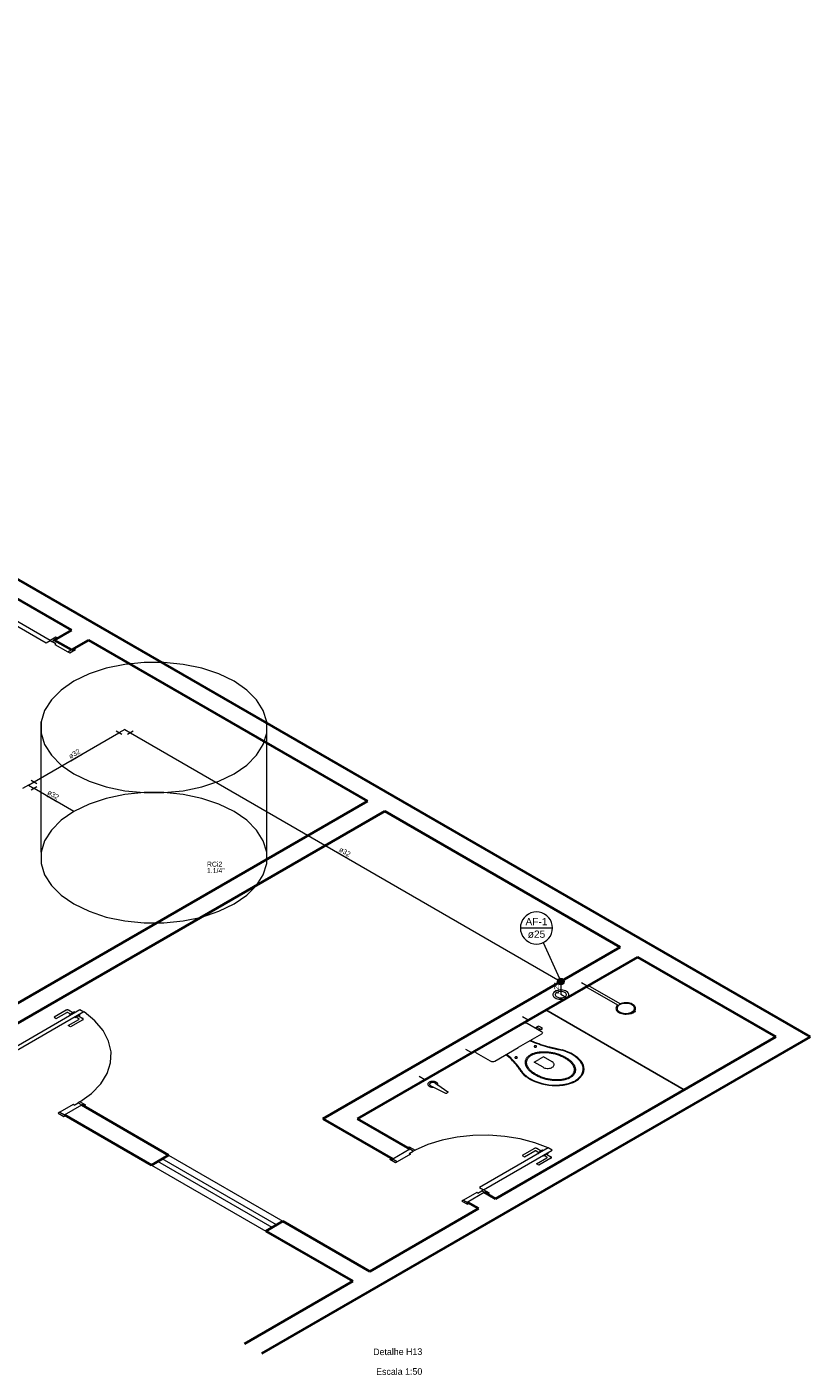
# Model space of a CAD drawing. Header units: millimetres. Extents: x 26 to 1362, y 24 to 358.
# Tile 157 of 256: x 818 to 830, y 240 to 261. Entities that reach past the tile are written whole.
import ezdxf

# ---------------------------------------------------------------- set-up
doc = ezdxf.new("R2010")
doc.units = ezdxf.units.MM
doc.linetypes.add('HIDDEN2', pattern=[4.7625, 3.175, -1.5875])
for name, color, linetype, lineweight in [('AF-Colunas', 4, 'Continuous', 5), ('AF-Condutos', 4, 'Continuous', 5), ('AF-Conexões', 9, 'Continuous', 5), ('AF-Indicação coluna', 5, 'Continuous', 5), ('AF-Sentido conduto', 9, 'Continuous', 5), ('AF-Textos conduto', 7, 'Continuous', 5), ('MB_ALVENARIA', 7, 'Continuous', 40), ('MB_ESQUADRIA', 7, 'Continuous', 5), ('MB_MOBILIÁRIO', 8, 'Continuous', 13), ('MB_TEXTO_0', 7, 'Continuous', 13), ('Nível 1', 7, 'Continuous', 5), ('Textos', 7, 'Continuous', 5)]:
    doc.layers.add(name, color=color, linetype=linetype, lineweight=lineweight)
doc.layers.add('ARQ-PISO', color=8, linetype='Continuous')
doc.styles.add('arial', font='arial.ttf')
doc.styles.add('AVANT', font='txt')

msp = doc.modelspace()

# ---------------------------------------------------------------- hatches: boundary and pattern name
at = {"layer": 'AF-Sentido conduto', "linetype": 'Continuous'}
for points in [[(818.9044, 249.8402), (818.8561, 249.8273), (818.8691, 249.8049)], [(818.3467, 249.2196), (818.3821, 249.1842), (818.395, 249.2066)], [(822.9374, 248.2544), (822.902, 248.2898), (822.8891, 248.2674)], [(826.1539, 246.1974), (826.1669, 246.2456), (826.141, 246.2456)]]:
    msp.add_hatch(color=256, dxfattribs=at).paths.add_polyline_path(points)

# ---------------------------------------------------------------- linework, layer by layer
at = {"layer": 'AF-Colunas', "const_width": 0.05}
msp.add_lwpolyline([(826.1789, 246.3974, 1), (826.1289, 246.3974, 1)], format="xyb", close=True, dxfattribs=at)
at = {"layer": 'AF-Colunas'}
msp.add_circle((826.1539, 246.3974), 0.05, dxfattribs=at)
at = {"layer": 'AF-Condutos'}
for p, q in [((818.1747, 249.4189), (819.461, 250.1615)), ((819.6342, 250.1615), (826.1106, 246.4224)), ((818.7786, 248.9703), (818.1747, 249.3189)), ((826.1539, 246.3474), (826.1539, 246.1974))]:
    msp.add_line(p, q, dxfattribs=at)
msp.add_lwpolyline([(826.0673, 246.1474), (826.0837, 246.1394), (826.1022, 246.1333), (826.1223, 246.1291), (826.1433, 246.1269), (826.1646, 246.1269), (826.1856, 246.1291), (826.2057, 246.1333), (826.2242, 246.1394), (826.2406, 246.1474), (826.2543, 246.1568), (826.2649, 246.1675), (826.2723, 246.1791), (826.276, 246.1912), (826.276, 246.2035), (826.2723, 246.2157), (826.2649, 246.2272), (826.2543, 246.2379), (826.2406, 246.2474), (826.2242, 246.2553), (826.2057, 246.2614), (826.1856, 246.2657), (826.1646, 246.2678), (826.1433, 246.2678), (826.1223, 246.2657), (826.1022, 246.2614), (826.0837, 246.2553), (826.0673, 246.2474), (826.0536, 246.2379), (826.043, 246.2272), (826.0356, 246.2157), (826.0319, 246.2035), (826.0319, 246.1912), (826.0356, 246.1791), (826.043, 246.1675), (826.0536, 246.1568), (826.0673, 246.1474)], dxfattribs=at)
at = {"layer": 'AF-Conexões'}
for p, q in [((818.2829, 248.3566), (818.2829, 250.3289)), ((819.5043, 250.1365), (819.4177, 250.1865)), ((819.5476, 250.2115), (819.461, 250.1615)), ((819.5476, 250.2115), (819.6342, 250.1615)), ((819.6775, 250.1865), (819.5909, 250.1365)), ((821.6992, 248.3566), (821.6992, 250.3289)), ((818.0881, 249.3689), (818.0015, 249.3189)), ((818.0881, 249.3689), (818.1747, 249.4189)), ((818.0881, 249.3689), (818.1747, 249.3189)), ((818.1314, 249.4439), (818.218, 249.3939)), ((818.218, 249.3439), (818.1314, 249.2939))]:
    msp.add_line(p, q, dxfattribs=at)
for points in [[(818.7786, 249.5427), (819.0076, 249.4317), (819.2664, 249.3455), (819.5473, 249.2864), (819.8416, 249.2565), (820.1405, 249.2565), (820.4348, 249.2864), (820.7157, 249.3455), (820.9745, 249.4317), (821.2035, 249.5427), (821.3956, 249.6748), (821.545, 249.8243), (821.6473, 249.9864), (821.6992, 250.1564), (821.6992, 250.3289), (821.6473, 250.4989), (821.545, 250.661), (821.3956, 250.8105), (821.2035, 250.9427), (820.9745, 251.0536), (820.7157, 251.1399), (820.4348, 251.1989), (820.1405, 251.2288), (819.8416, 251.2288), (819.5473, 251.1989), (819.2664, 251.1399), (819.0076, 251.0536), (818.7786, 250.9427), (818.5865, 250.8105), (818.437, 250.661), (818.3348, 250.4989), (818.2829, 250.3289), (818.2829, 250.1564), (818.3348, 249.9864), (818.437, 249.8243), (818.5865, 249.6748), (818.7786, 249.5427)], [(818.7786, 247.5703), (819.0076, 247.4594), (819.2664, 247.3731), (819.5473, 247.3141), (819.8416, 247.2841), (820.1405, 247.2841), (820.4348, 247.3141), (820.7157, 247.3731), (820.9745, 247.4594), (821.2035, 247.5703), (821.3956, 247.7025), (821.545, 247.8519), (821.6473, 248.0141), (821.6992, 248.184), (821.6992, 248.3566), (821.6473, 248.5265), (821.545, 248.6887), (821.3956, 248.8381), (821.2035, 248.9703), (820.9745, 249.0812), (820.7157, 249.1675), (820.4348, 249.2265), (820.1405, 249.2565), (819.8416, 249.2565), (819.5473, 249.2265), (819.2664, 249.1675), (819.0076, 249.0812), (818.7786, 248.9703), (818.5865, 248.8381), (818.437, 248.6887), (818.3348, 248.5265), (818.2829, 248.3566), (818.2829, 248.184), (818.3348, 248.0141), (818.437, 247.8519), (818.5865, 247.7025), (818.7786, 247.5703)]]:
    msp.add_lwpolyline(points, dxfattribs=at)
at = {"layer": 'AF-Indicação coluna'}
for p, q in [((825.5417, 247.2068), (826.0282, 247.2068)), ((825.8859, 246.9854), (826.1332, 246.4428))]:
    msp.add_line(p, q, dxfattribs=at)
msp.add_lwpolyline([(826.0282, 247.2068), (826.0245, 247.2491), (826.0136, 247.29), (825.9957, 247.3285), (825.9713, 247.3632), (825.9413, 247.3932), (825.9066, 247.4175), (825.8682, 247.4354), (825.8272, 247.4464), (825.785, 247.4501), (825.7427, 247.4464), (825.7017, 247.4354), (825.6633, 247.4175), (825.6286, 247.3932), (825.5986, 247.3632), (825.5743, 247.3285), (825.5563, 247.29), (825.5454, 247.2491), (825.5417, 247.2068), (825.5454, 247.1646), (825.5563, 247.1236), (825.5743, 247.0852), (825.5986, 247.0504), (825.6286, 247.0204), (825.6633, 246.9961), (825.7017, 246.9782), (825.7427, 246.9672), (825.785, 246.9635), (825.8272, 246.9672), (825.8682, 246.9782), (825.9066, 246.9961), (825.9413, 247.0204), (825.9713, 247.0504), (825.9957, 247.0852), (826.0136, 247.1236), (826.0245, 247.1646), (826.0282, 247.2068)], dxfattribs=at)
at = {"layer": 'AF-Sentido conduto'}
for points in [[(818.7312, 249.7402), (818.9044, 249.8402)], [(818.5199, 249.1196), (818.3467, 249.2196)], [(822.7642, 248.3544), (822.9374, 248.2544)], [(826.1539, 246.3974), (826.1539, 246.1974)]]:
    msp.add_lwpolyline(points, dxfattribs=at)
at = {"layer": 'ARQ-PISO'}
msp.add_lwpolyline([(825.9283, 245.9671), (828.0241, 244.7571)], dxfattribs=at)
at = {"layer": 'MB_ALVENARIA'}
for p, q in [((803.4359, 260.853), (829.9293, 245.5571)), ((829.9293, 245.5571), (821.6219, 240.7608)), ((823.0011, 241.8571), (821.3621, 240.9108))]:
    msp.add_line(p, q, dxfattribs=at)
for points in [[(816.3154, 253.1171), (818.7403, 251.7171)], [(818.7403, 251.7171), (818.4805, 251.5671)], [(818.7403, 251.7171), (818.4805, 251.5671), (818.7403, 251.4171)], [(819.0001, 251.5671), (818.7403, 251.4171)], [(819.0001, 251.5671), (823.2263, 249.1271)], [(823.2263, 249.1271), (817.0775, 245.5771)], [(823.4861, 248.9771), (817.3373, 245.4271)], [(823.4861, 248.9771), (827.0541, 246.9171)], [(827.0541, 246.9171), (822.5508, 244.3171)], [(827.3139, 246.7671), (823.0704, 244.3171)], [(827.3139, 246.7671), (829.4097, 245.5571)], [(829.4097, 245.5571), (825.1662, 243.1071)], [(818.8962, 244.5271), (820.2125, 243.7671)], [(818.6364, 244.3771), (819.9527, 243.6171)], [(822.5508, 244.3171), (823.6074, 243.7071)], [(823.0704, 244.3171), (823.8672, 243.8571)], [(819.9527, 243.6171), (820.2125, 243.7671)], [(824.7332, 243.0571), (824.9064, 242.9571)], [(824.993, 243.2071), (825.1662, 243.1071)], [(824.9064, 242.9571), (823.2609, 242.0071)], [(821.6848, 242.6171), (821.9446, 242.7671)], [(821.6848, 242.6171), (823.0011, 241.8571)], [(821.9446, 242.7671), (823.2609, 242.0071)]]:
    msp.add_lwpolyline(points, dxfattribs=at)
at = {"layer": 'MB_ESQUADRIA'}
for p, q in [((818.4458, 251.547), (818.4891, 251.5721)), ((818.4458, 251.547), (818.4891, 251.5721)), ((818.4458, 251.547), (818.4891, 251.5721)), ((818.4458, 251.547), (818.4891, 251.5721)), ((818.5065, 251.5121), (818.4458, 251.547)), ((818.5065, 251.5121), (818.4458, 251.547)), ((818.5065, 251.5121), (818.4458, 251.547)), ((818.5065, 251.5121), (818.4458, 251.547)), ((818.5065, 251.5121), (818.4891, 251.502)), ((818.5065, 251.5121), (818.4891, 251.502)), ((818.5065, 251.5121), (818.4891, 251.502)), ((818.5065, 251.5121), (818.4891, 251.502)), ((818.4891, 251.502), (818.6884, 251.3871)), ((818.4891, 251.502), (818.6884, 251.3871)), ((818.4891, 251.502), (818.6884, 251.3871)), ((818.4891, 251.502), (818.6884, 251.3871)), ((818.6884, 251.3871), (818.749, 251.4221)), ((818.6884, 251.3871), (818.749, 251.4221)), ((818.6884, 251.3871), (818.749, 251.4221)), ((818.6884, 251.3871), (818.749, 251.4221)), ((818.6624, 245.9612), (818.4769, 245.8543)), ((818.6624, 245.9612), (818.4769, 245.8543)), ((818.5116, 245.8343), (818.671, 245.9262)), ((818.5116, 245.8343), (818.671, 245.9262)), ((818.6883, 245.9262), (818.7292, 245.9026)), ((818.6883, 245.9262), (818.7292, 245.9026)), ((818.7639, 245.9226), (818.697, 245.9612)), ((818.7639, 245.9226), (818.697, 245.9612)), ((818.7856, 245.9351), (818.7118, 245.8925)), ((818.7856, 245.9351), (818.7118, 245.8925)), ((818.7118, 245.8925), (818.7228, 245.8862)), ((818.7118, 245.8925), (818.7228, 245.8862)), ((818.7966, 245.9288), (818.7856, 245.9351)), ((818.7966, 245.9288), (818.7856, 245.9351)), ((818.8682, 245.8874), (818.7943, 245.8448)), ((818.8682, 245.8874), (818.7943, 245.8448)), ((818.8465, 245.8749), (818.9133, 245.8362)), ((818.8465, 245.8749), (818.9133, 245.8362)), ((818.8572, 245.8938), (818.8682, 245.8874)), ((818.8572, 245.8938), (818.8682, 245.8874)), ((818.4769, 245.8543), (818.5116, 245.8343)), ((818.4769, 245.8543), (818.5116, 245.8343)), ((818.6933, 245.7293), (818.8527, 245.8212)), ((818.6933, 245.7293), (818.8527, 245.8212)), ((818.7279, 245.7093), (818.6933, 245.7293)), ((818.7279, 245.7093), (818.6933, 245.7293)), ((818.9133, 245.8162), (818.7279, 245.7093)), ((818.9133, 245.8162), (818.7279, 245.7093)), ((818.7943, 245.8448), (818.7833, 245.8511)), ((818.7943, 245.8448), (818.7833, 245.8511)), ((818.8527, 245.8312), (818.8118, 245.8549)), ((818.8527, 245.8312), (818.8118, 245.8549)), ((818.7663, 244.5321), (818.5672, 244.417)), ((818.7663, 244.5321), (818.5672, 244.417)), ((818.7836, 244.5221), (818.7663, 244.532)), ((818.7836, 244.5221), (818.7663, 244.532)), ((818.7836, 244.5221), (818.8442, 244.5571)), ((818.7836, 244.5221), (818.8442, 244.5571)), ((818.8442, 244.5571), (818.8875, 244.5321)), ((818.8442, 244.5571), (818.8875, 244.5321)), ((818.5672, 244.417), (818.6278, 244.382)), ((818.5672, 244.417), (818.6278, 244.382)), ((823.8584, 243.792), (823.919, 243.8271)), ((823.8584, 243.792), (823.919, 243.8271)), ((823.9191, 243.827), (823.8757, 243.8521)), ((823.9191, 243.827), (823.8757, 243.8521)), ((825.7535, 243.867), (825.5683, 243.7599)), ((825.7535, 243.867), (825.5683, 243.7599)), ((825.6029, 243.7399), (825.7622, 243.832)), ((825.6029, 243.7399), (825.7622, 243.832)), ((825.7795, 243.832), (825.8205, 243.8084)), ((825.7795, 243.832), (825.8205, 243.8084)), ((825.8551, 243.8284), (825.7881, 243.867)), ((825.8551, 243.8284), (825.7881, 243.867)), ((825.8768, 243.8409), (825.803, 243.7983)), ((825.8768, 243.8409), (825.803, 243.7983)), ((825.8878, 243.8346), (825.8768, 243.8409)), ((825.8878, 243.8346), (825.8768, 243.8409)), ((823.6764, 243.6671), (823.6158, 243.7021)), ((823.6764, 243.6671), (823.6158, 243.7021)), ((823.8757, 243.782), (823.6764, 243.6671)), ((823.8757, 243.782), (823.6764, 243.6671)), ((823.8584, 243.792), (823.8757, 243.782)), ((823.8584, 243.792), (823.8757, 243.782)), ((825.5683, 243.7599), (825.6029, 243.7399)), ((825.5683, 243.7599), (825.6029, 243.7399)), ((825.7848, 243.635), (825.9441, 243.7271)), ((825.7848, 243.635), (825.9441, 243.7271)), ((825.8195, 243.615), (825.7848, 243.635)), ((825.8195, 243.615), (825.7848, 243.635)), ((825.803, 243.7983), (825.814, 243.7919)), ((825.803, 243.7983), (825.814, 243.7919)), ((826.0047, 243.7221), (825.8195, 243.615)), ((826.0047, 243.7221), (825.8195, 243.615)), ((825.8857, 243.7506), (825.8747, 243.757)), ((825.8857, 243.7506), (825.8747, 243.757)), ((825.9595, 243.7933), (825.8857, 243.7506)), ((825.9595, 243.7933), (825.8857, 243.7506)), ((825.9441, 243.7371), (825.9031, 243.7607)), ((825.9441, 243.7371), (825.9031, 243.7607)), ((825.9377, 243.7807), (826.0047, 243.7421)), ((825.9377, 243.7807), (826.0047, 243.7421)), ((825.9485, 243.7996), (825.9595, 243.7933)), ((825.9485, 243.7996), (825.9595, 243.7933)), ((824.8977, 243.1921), (824.9583, 243.2271)), ((824.8977, 243.1921), (824.9583, 243.2271)), ((824.8977, 243.1921), (824.9583, 243.2271)), ((824.8977, 243.1921), (824.9583, 243.2271)), ((824.9583, 243.2271), (825.0016, 243.2021)), ((824.9583, 243.2271), (825.0016, 243.2021)), ((824.9583, 243.2271), (825.0016, 243.2021)), ((824.9583, 243.2271), (825.0016, 243.2021)), ((824.8804, 243.2021), (824.6813, 243.087)), ((824.8804, 243.2021), (824.6813, 243.087)), ((824.8804, 243.2021), (824.6813, 243.087)), ((824.8804, 243.2021), (824.6813, 243.087)), ((824.6813, 243.087), (824.7419, 243.052)), ((824.6813, 243.087), (824.7419, 243.052)), ((824.6813, 243.087), (824.7419, 243.052)), ((824.6813, 243.087), (824.7419, 243.052)), ((824.8977, 243.1921), (824.8804, 243.2021)), ((824.8977, 243.1921), (824.8804, 243.2021)), ((824.8977, 243.1921), (824.8804, 243.2021)), ((824.8977, 243.1921), (824.8804, 243.2021))]:
    msp.add_line(p, q, dxfattribs=at)
for points in [[(817.3199, 252.127), (818.3592, 251.527), (818.4198, 251.562), (817.3805, 252.162), (817.3199, 252.127)], [(818.4891, 251.572), (818.5324, 251.597), (818.5064, 251.612), (818.4198, 251.562), (818.4458, 251.547), (818.4458, 251.547)], [(818.4891, 251.572), (818.5324, 251.597), (818.5064, 251.612), (818.4198, 251.562), (818.4458, 251.547), (818.4458, 251.547)], [(818.4891, 251.572), (818.5324, 251.597), (818.5064, 251.612), (818.4198, 251.562), (818.4458, 251.547), (818.4458, 251.547)], [(818.4891, 251.572), (818.5324, 251.597), (818.5064, 251.612), (818.4198, 251.562), (818.4458, 251.547), (818.4458, 251.547)], [(818.6884, 251.3871), (818.7144, 251.3721), (818.801, 251.4221), (818.775, 251.4371), (818.749, 251.4221)], [(818.6884, 251.3871), (818.7144, 251.3721), (818.801, 251.4221), (818.775, 251.4371), (818.749, 251.4221)], [(818.6884, 251.3871), (818.7144, 251.3721), (818.801, 251.4221), (818.775, 251.4371), (818.749, 251.4221)], [(818.6884, 251.3871), (818.7144, 251.3721), (818.801, 251.4221), (818.775, 251.4371), (818.749, 251.4221)], [(818.9309, 245.9371), (817.7184, 245.237), (817.6578, 245.272), (818.8703, 245.9721), (818.9309, 245.9371)], [(818.697, 245.9612), (818.6954, 245.9621), (818.6937, 245.9628), (818.6919, 245.9635), (818.69, 245.9641), (818.6881, 245.9645), (818.686, 245.9649), (818.6839, 245.9652), (818.6818, 245.9653), (818.6797, 245.9654), (818.6775, 245.9653), (818.6754, 245.9652), (818.6733, 245.9649), (818.6713, 245.9645), (818.6693, 245.9641), (818.6674, 245.9635), (818.6656, 245.9628), (818.6639, 245.9621), (818.6624, 245.9612)], [(818.697, 245.9612), (818.6954, 245.9621), (818.6937, 245.9628), (818.6919, 245.9635), (818.69, 245.9641), (818.6881, 245.9645), (818.686, 245.9649), (818.6839, 245.9652), (818.6818, 245.9653), (818.6797, 245.9654), (818.6775, 245.9653), (818.6754, 245.9652), (818.6733, 245.9649), (818.6713, 245.9645), (818.6693, 245.9641), (818.6674, 245.9635), (818.6656, 245.9628), (818.6639, 245.9621), (818.6624, 245.9612)], [(818.6883, 245.9262), (818.6875, 245.9267), (818.6867, 245.927), (818.6858, 245.9274), (818.6848, 245.9276), (818.6838, 245.9279), (818.6828, 245.9281), (818.6818, 245.9282), (818.6807, 245.9283), (818.6796, 245.9283), (818.6786, 245.9283), (818.6775, 245.9282), (818.6765, 245.9281), (818.6755, 245.9279), (818.6745, 245.9276), (818.6735, 245.9274), (818.6726, 245.927), (818.6718, 245.9267), (818.671, 245.9262)], [(818.6883, 245.9262), (818.6875, 245.9267), (818.6867, 245.927), (818.6858, 245.9274), (818.6848, 245.9276), (818.6838, 245.9279), (818.6828, 245.9281), (818.6818, 245.9282), (818.6807, 245.9283), (818.6796, 245.9283), (818.6786, 245.9283), (818.6775, 245.9282), (818.6765, 245.9281), (818.6755, 245.9279), (818.6745, 245.9276), (818.6735, 245.9274), (818.6726, 245.927), (818.6718, 245.9267), (818.671, 245.9262)], [(818.8527, 245.8212), (818.8541, 245.8222), (818.8551, 245.8232), (818.8559, 245.8244), (818.8562, 245.8256), (818.8562, 245.8268), (818.8559, 245.828), (818.8552, 245.8292), (818.8541, 245.8303), (818.8527, 245.8312)], [(818.8527, 245.8212), (818.8541, 245.8222), (818.8551, 245.8232), (818.8559, 245.8244), (818.8562, 245.8256), (818.8562, 245.8268), (818.8559, 245.828), (818.8552, 245.8292), (818.8541, 245.8303), (818.8527, 245.8312)], [(818.9133, 245.8162), (818.9161, 245.8181), (818.9182, 245.8202), (818.9197, 245.8225), (818.9204, 245.825), (818.9204, 245.8274), (818.9197, 245.8299), (818.9182, 245.8322), (818.9161, 245.8343), (818.9133, 245.8362)], [(818.9133, 245.8162), (818.9161, 245.8181), (818.9182, 245.8202), (818.9197, 245.8225), (818.9204, 245.825), (818.9204, 245.8274), (818.9197, 245.8299), (818.9182, 245.8322), (818.9161, 245.8343), (818.9133, 245.8362)], [(818.6364, 244.3771), (818.8962, 244.5271)], [(818.8875, 244.5321), (818.9308, 244.5071), (818.9568, 244.5221), (818.8702, 244.5721), (818.8442, 244.5571), (818.8442, 244.5571)], [(818.8875, 244.5321), (818.9308, 244.5071), (818.9568, 244.5221), (818.8702, 244.5721), (818.8442, 244.5571), (818.8442, 244.5571)], [(818.5672, 244.417), (818.5412, 244.402), (818.6278, 244.352), (818.6538, 244.367), (818.6278, 244.382)], [(818.5672, 244.417), (818.5412, 244.402), (818.6278, 244.352), (818.6538, 244.367), (818.6278, 244.382)], [(823.8672, 243.8571), (823.6074, 243.7071)], [(823.8757, 243.852), (823.8324, 243.877), (823.8584, 243.892), (823.945, 243.842), (823.9191, 243.827), (823.919, 243.8271)], [(823.8757, 243.852), (823.8324, 243.877), (823.8584, 243.892), (823.945, 243.842), (823.9191, 243.827), (823.919, 243.8271)], [(825.9628, 243.8771), (824.9236, 243.2771), (824.9843, 243.2421), (826.0234, 243.8421), (825.9628, 243.8771)], [(825.7881, 243.867), (825.7865, 243.8678), (825.7849, 243.8686), (825.783, 243.8692), (825.7812, 243.8698), (825.7792, 243.8703), (825.7771, 243.8707), (825.7751, 243.8709), (825.7729, 243.8711), (825.7708, 243.8711), (825.7687, 243.8711), (825.7665, 243.8709), (825.7645, 243.8706), (825.7624, 243.8703), (825.7604, 243.8698), (825.7586, 243.8692), (825.7568, 243.8686), (825.7551, 243.8678), (825.7535, 243.867)], [(825.7881, 243.867), (825.7865, 243.8678), (825.7849, 243.8686), (825.783, 243.8692), (825.7812, 243.8698), (825.7792, 243.8703), (825.7771, 243.8707), (825.7751, 243.8709), (825.7729, 243.8711), (825.7708, 243.8711), (825.7687, 243.8711), (825.7665, 243.8709), (825.7645, 243.8706), (825.7624, 243.8703), (825.7604, 243.8698), (825.7586, 243.8692), (825.7568, 243.8686), (825.7551, 243.8678), (825.7535, 243.867)], [(825.7795, 243.832), (825.7787, 243.8324), (825.7779, 243.8328), (825.777, 243.8331), (825.776, 243.8334), (825.775, 243.8336), (825.774, 243.8338), (825.773, 243.834), (825.7719, 243.834), (825.7708, 243.8341), (825.7698, 243.834), (825.7687, 243.834), (825.7677, 243.8338), (825.7666, 243.8336), (825.7657, 243.8334), (825.7647, 243.8331), (825.7638, 243.8328), (825.763, 243.8324), (825.7622, 243.832)], [(825.7795, 243.832), (825.7787, 243.8324), (825.7779, 243.8328), (825.777, 243.8331), (825.776, 243.8334), (825.775, 243.8336), (825.774, 243.8338), (825.773, 243.834), (825.7719, 243.834), (825.7708, 243.8341), (825.7698, 243.834), (825.7687, 243.834), (825.7677, 243.8338), (825.7666, 243.8336), (825.7657, 243.8334), (825.7647, 243.8331), (825.7638, 243.8328), (825.763, 243.8324), (825.7622, 243.832)], [(823.6764, 243.6671), (823.6505, 243.6521), (823.5639, 243.7021), (823.5898, 243.7171), (823.6158, 243.7021)], [(823.6764, 243.6671), (823.6505, 243.6521), (823.5639, 243.7021), (823.5898, 243.7171), (823.6158, 243.7021)], [(825.9441, 243.7271), (825.9455, 243.728), (825.9465, 243.7291), (825.9473, 243.7302), (825.9476, 243.7315), (825.9476, 243.7327), (825.9473, 243.7339), (825.9465, 243.7351), (825.9455, 243.7361), (825.9441, 243.7371)], [(825.9441, 243.7271), (825.9455, 243.728), (825.9465, 243.7291), (825.9473, 243.7302), (825.9476, 243.7315), (825.9476, 243.7327), (825.9473, 243.7339), (825.9465, 243.7351), (825.9455, 243.7361), (825.9441, 243.7371)], [(826.0047, 243.7221), (826.0062, 243.723), (826.0075, 243.724), (826.0086, 243.725), (826.0096, 243.7261), (826.0104, 243.7273), (826.0111, 243.7284), (826.0115, 243.7296), (826.0118, 243.7309), (826.0119, 243.7321), (826.0118, 243.7333), (826.0115, 243.7345), (826.011, 243.7358), (826.0104, 243.7369), (826.0096, 243.7381), (826.0086, 243.7392), (826.0074, 243.7402), (826.0061, 243.7412), (826.0047, 243.7421)], [(826.0047, 243.7221), (826.0062, 243.723), (826.0075, 243.724), (826.0086, 243.725), (826.0096, 243.7261), (826.0104, 243.7273), (826.0111, 243.7284), (826.0115, 243.7296), (826.0118, 243.7309), (826.0119, 243.7321), (826.0118, 243.7333), (826.0115, 243.7345), (826.011, 243.7358), (826.0104, 243.7369), (826.0096, 243.7381), (826.0086, 243.7392), (826.0074, 243.7402), (826.0061, 243.7412), (826.0047, 243.7421)], [(825.0016, 243.2021), (825.0449, 243.1771), (825.0709, 243.1921), (824.9843, 243.2421), (824.9583, 243.2271), (824.9583, 243.2271)], [(825.0016, 243.2021), (825.0449, 243.1771), (825.0709, 243.1921), (824.9843, 243.2421), (824.9583, 243.2271), (824.9583, 243.2271)], [(825.0016, 243.2021), (825.0449, 243.1771), (825.0709, 243.1921), (824.9843, 243.2421), (824.9583, 243.2271), (824.9583, 243.2271)], [(825.0016, 243.2021), (825.0449, 243.1771), (825.0709, 243.1921), (824.9843, 243.2421), (824.9583, 243.2271), (824.9583, 243.2271)], [(824.6813, 243.087), (824.6553, 243.072), (824.7419, 243.022), (824.7679, 243.037), (824.7419, 243.052)], [(824.6813, 243.087), (824.6553, 243.072), (824.7419, 243.022), (824.7679, 243.037), (824.7419, 243.052)], [(824.6813, 243.087), (824.6553, 243.072), (824.7419, 243.022), (824.7679, 243.037), (824.7419, 243.052)], [(824.6813, 243.087), (824.6553, 243.072), (824.7419, 243.022), (824.7679, 243.037), (824.7419, 243.052)], [(824.7332, 243.0571), (824.7332, 243.0571), (824.993, 243.2071)]]:
    msp.add_lwpolyline(points, dxfattribs=at)
at = {"layer": 'MB_ESQUADRIA', "linetype": 'HIDDEN2'}
for points in [[(818.8702, 244.5721), (819.0464, 244.7023), (819.1846, 244.8471), (819.2813, 245.0027), (819.334, 245.1652), (819.3415, 245.3304), (819.3034, 245.4943), (819.2209, 245.6525), (819.0959, 245.8013), (818.9316, 245.9366)], [(818.8702, 244.5721), (819.0464, 244.7023), (819.1846, 244.8471), (819.2813, 245.0027), (819.334, 245.1652), (819.3415, 245.3304), (819.3034, 245.4943), (819.2209, 245.6525), (819.0959, 245.8013), (818.9316, 245.9366)], [(825.9628, 243.8771), (825.7599, 243.9542), (825.5391, 244.0124), (825.3055, 244.0506), (825.0645, 244.0678), (824.8218, 244.0636), (824.5831, 244.038), (824.3539, 243.9918), (824.1395, 243.926), (823.945, 243.842)], [(825.9628, 243.8771), (825.7599, 243.9542), (825.5391, 244.0124), (825.3055, 244.0506), (825.0645, 244.0678), (824.8218, 244.0636), (824.5831, 244.038), (824.3539, 243.9918), (824.1395, 243.926), (823.945, 243.842)], [(821.78, 242.6721), (820.048, 243.6721)], [(821.8493, 242.7121), (820.1173, 243.7121)], [(820.2125, 243.7671), (821.9446, 242.7671)], [(819.9527, 243.6171), (821.6848, 242.6171)]]:
    msp.add_lwpolyline(points, dxfattribs=at)
at = {"layer": 'MB_MOBILIÁRIO'}
for p, q in [((826.5343, 246.317), (826.569, 246.337)), ((827.016, 246.0388), (826.5343, 246.317)), ((827.0507, 246.0588), (826.569, 246.337)), ((827.2071, 245.913), (827.2137, 245.9058)), ((827.2537, 245.9216), (827.2425, 245.9281)), ((827.2537, 245.9216), (827.2425, 245.9281)), ((827.282, 245.9451), (827.2691, 245.949)), ((825.5756, 245.7635), (824.8701, 245.3561)), ((824.2534, 244.8562), (824.2874, 244.8332)), ((824.1859, 244.8172), (824.2257, 244.7975)), ((824.2257, 244.7975), (824.4085, 244.7072)), ((824.2894, 244.8337), (824.4438, 244.7276)), ((824.4432, 244.7181), (824.4251, 244.7076))]:
    msp.add_line(p, q, dxfattribs=at)
for points in [[(827.2691, 245.949), (827.2779, 245.9607), (827.2836, 245.9731), (827.286, 245.9857), (827.2852, 245.9985), (827.2811, 246.011), (827.2738, 246.0231), (827.2636, 246.0344), (827.2505, 246.0446), (827.235, 246.0537), (827.2173, 246.0613), (827.1978, 246.0674), (827.177, 246.0717), (827.1554, 246.0742), (827.1333, 246.0748), (827.1113, 246.0735), (827.0899, 246.0704), (827.0696, 246.0655), (827.0507, 246.0588)], [(827.016, 246.0388), (827.0045, 246.0279), (826.996, 246.0161), (826.9905, 246.0037), (826.9884, 245.991), (826.9895, 245.9782), (826.9938, 245.9657), (827.0014, 245.9537), (827.0119, 245.9424), (827.0252, 245.9322), (827.041, 245.9232), (827.059, 245.9157), (827.0786, 245.9098), (827.0996, 245.9057), (827.1214, 245.9034), (827.1435, 245.903), (827.1655, 245.9045), (827.1869, 245.9078), (827.2071, 245.913)], [(827.0435, 245.9347), (827.0612, 245.9262), (827.0812, 245.9195), (827.1029, 245.9149), (827.1257, 245.9126), (827.1488, 245.9126), (827.1715, 245.9149), (827.1932, 245.9195), (827.2133, 245.9262), (827.231, 245.9347), (827.2458, 245.945), (827.2574, 245.9565), (827.2653, 245.9691), (827.2693, 245.9822), (827.2693, 245.9955), (827.2653, 246.0087), (827.2574, 246.0212), (827.2458, 246.0328), (827.231, 246.043), (827.2133, 246.0516), (827.1932, 246.0582), (827.1715, 246.0628), (827.1488, 246.0651), (827.1257, 246.0651), (827.1029, 246.0628), (827.0812, 246.0582), (827.0612, 246.0516), (827.0435, 246.043), (827.0286, 246.0328), (827.017, 246.0212), (827.0091, 246.0087), (827.0051, 245.9955), (827.0051, 245.9822), (827.0091, 245.9691), (827.017, 245.9565), (827.0286, 245.945), (827.0435, 245.9347)], [(827.2071, 245.913), (827.2157, 245.9158), (827.224, 245.919), (827.2319, 245.9225), (827.2393, 245.9263), (827.2463, 245.9304), (827.2528, 245.9347), (827.2588, 245.9393), (827.2643, 245.944), (827.2691, 245.949)], [(827.2137, 245.9058), (827.2138, 245.9057), (827.2139, 245.9057), (827.214, 245.9056), (827.2141, 245.9056), (827.2142, 245.9055), (827.2143, 245.9055), (827.2144, 245.9055), (827.2145, 245.9054), (827.2147, 245.9054), (827.2148, 245.9054), (827.2149, 245.9054), (827.2151, 245.9054), (827.2152, 245.9055), (827.2153, 245.9055), (827.2154, 245.9055), (827.2155, 245.9056), (827.2156, 245.9056), (827.2157, 245.9057)], [(827.2537, 245.9216), (827.2489, 245.9204), (827.2442, 245.919), (827.2396, 245.9175), (827.2351, 245.9159), (827.2309, 245.9141), (827.2268, 245.9122), (827.2229, 245.9101), (827.2192, 245.908), (827.2157, 245.9057)], [(827.2822, 245.944), (827.2781, 245.942), (827.2742, 245.9398), (827.2706, 245.9375), (827.2671, 245.9351), (827.2639, 245.9326), (827.261, 245.93), (827.2583, 245.9273), (827.2559, 245.9245), (827.2537, 245.9216)], [(827.2822, 245.944), (827.2823, 245.944), (827.2824, 245.9441), (827.2825, 245.9442), (827.2826, 245.9442), (827.2826, 245.9443), (827.2826, 245.9444), (827.2827, 245.9444), (827.2827, 245.9445), (827.2827, 245.9446), (827.2827, 245.9447), (827.2826, 245.9447), (827.2826, 245.9448), (827.2825, 245.9449), (827.2824, 245.9449), (827.2824, 245.945), (827.2823, 245.945), (827.2822, 245.9451), (827.282, 245.9451)], [(825.5756, 245.7635), (825.5756, 245.7635), (825.5917, 245.7699), (825.6103, 245.772), (825.6289, 245.7699), (825.6451, 245.7635), (825.8595, 245.6396), (825.8595, 245.6396), (825.8707, 245.6303), (825.8744, 245.6196), (825.8707, 245.6088), (825.8595, 245.5995), (825.5074, 245.3962)], [(825.8496, 245.6711), (825.8757, 245.6861), (825.8447, 245.704), (825.8137, 245.7219), (825.7876, 245.7069), (825.7926, 245.704), (825.7703, 245.6912)], [(825.7926, 245.704), (825.8447, 245.674)], [(825.8447, 245.674), (825.8224, 245.6611)], [(825.8496, 245.6711), (825.8447, 245.674)], [(825.686, 245.4979), (825.686, 245.4979), (825.6844, 245.4984)], [(825.686, 245.4979), (825.7174, 245.4854), (825.7493, 245.4732), (825.7815, 245.4615), (825.8142, 245.4501), (825.8473, 245.4391), (825.8808, 245.4285), (825.9146, 245.4183), (825.9488, 245.4085), (825.9833, 245.3991)], [(825.6927, 245.5034), (825.7239, 245.4909), (825.7556, 245.4789), (825.7876, 245.4672), (825.8201, 245.4559), (825.853, 245.4449), (825.8862, 245.4344), (825.9199, 245.4243), (825.9538, 245.4145), (825.9881, 245.4052)], [(824.8701, 245.3561), (824.8701, 245.3561), (824.859, 245.3468), (824.8565, 245.3368), (824.8602, 245.3261), (824.8714, 245.3168), (825.0859, 245.1929), (825.0859, 245.1929), (825.102, 245.1865), (825.1206, 245.1843), (825.138, 245.1858), (825.1541, 245.1922), (825.5074, 245.3962)], [(825.492, 245.1187), (825.4758, 245.1385), (825.4589, 245.1581), (825.4413, 245.1775), (825.423, 245.1967), (825.4041, 245.2157), (825.3845, 245.2345), (825.3643, 245.253), (825.3434, 245.2713), (825.3219, 245.2893)], [(825.3314, 245.2932), (825.3314, 245.2932), (825.3305, 245.2941)], [(825.5025, 245.1215), (825.4862, 245.1414), (825.4692, 245.1612), (825.4515, 245.1807), (825.4332, 245.2), (825.4141, 245.2191), (825.3944, 245.238), (825.3741, 245.2566), (825.353, 245.275), (825.3314, 245.2932)], [(825.464, 245.2373), (825.4665, 245.2361), (825.4693, 245.2352), (825.4723, 245.2346), (825.4754, 245.2342), (825.4787, 245.2342), (825.4818, 245.2346), (825.4848, 245.2352), (825.4876, 245.2361), (825.4901, 245.2373), (825.4921, 245.2387), (825.4937, 245.2403), (825.4948, 245.2421), (825.4954, 245.2439), (825.4954, 245.2458), (825.4948, 245.2476), (825.4937, 245.2493), (825.4921, 245.2509), (825.4901, 245.2523), (825.4876, 245.2535), (825.4848, 245.2545), (825.4818, 245.2551), (825.4787, 245.2554), (825.4754, 245.2554), (825.4723, 245.2551), (825.4693, 245.2545), (825.4665, 245.2535), (825.464, 245.2523), (825.462, 245.2509), (825.4604, 245.2493), (825.4593, 245.2476), (825.4587, 245.2458), (825.4587, 245.2439), (825.4593, 245.2421), (825.4604, 245.2403), (825.462, 245.2387), (825.464, 245.2373)], [(825.6946, 245.2881), (825.7048, 245.2937), (825.7154, 245.2989), (825.7265, 245.3037), (825.7381, 245.3082), (825.75, 245.3123), (825.7624, 245.3161), (825.775, 245.3194), (825.788, 245.3223), (825.8012, 245.3248), (825.8012, 245.3248), (825.8012, 245.3248), (825.8012, 245.3248), (825.817, 245.3273), (825.8328, 245.3294), (825.8489, 245.331), (825.865, 245.3322), (825.8813, 245.3329), (825.8975, 245.3332), (825.9138, 245.3331), (825.9301, 245.3325), (825.9463, 245.3315), (825.9463, 245.3315), (825.9463, 245.3315), (825.9463, 245.3315), (825.9629, 245.3301), (825.9794, 245.3282), (825.9958, 245.326), (826.0121, 245.3235), (826.0281, 245.3206), (826.044, 245.3173), (826.0596, 245.3137), (826.0749, 245.3097), (826.09, 245.3054), (826.09, 245.3054), (826.09, 245.3054), (826.09, 245.3054), (826.1067, 245.3002), (826.123, 245.2947), (826.139, 245.2889), (826.1547, 245.2827), (826.1699, 245.2763), (826.1848, 245.2695), (826.1993, 245.2625), (826.2134, 245.2552), (826.227, 245.2476), (826.227, 245.2476), (826.227, 245.2476), (826.227, 245.2476), (826.2401, 245.2397), (826.2528, 245.2316), (826.265, 245.2233), (826.2767, 245.2147), (826.2879, 245.2058), (826.2985, 245.1968), (826.3086, 245.1876), (826.3182, 245.1781), (826.3272, 245.1685), (826.3272, 245.1685), (826.3272, 245.1685), (826.3272, 245.1685), (826.3346, 245.1598), (826.3415, 245.1509), (826.3477, 245.1419), (826.3534, 245.1328), (826.3584, 245.1235), (826.3629, 245.1141), (826.3667, 245.1047), (826.3698, 245.0951), (826.3723, 245.0855), (826.3723, 245.0855), (826.3723, 245.0855), (826.3723, 245.0855), (826.3741, 245.0762), (826.3751, 245.0668), (826.3753, 245.0574), (826.3748, 245.048), (826.3735, 245.0386), (826.3714, 245.0293), (826.3686, 245.02), (826.3651, 245.0109), (826.3608, 245.0018), (826.3608, 245.0018), (826.3608, 245.0018), (826.3608, 245.0018), (826.3564, 244.9941), (826.3514, 244.9867), (826.3456, 244.9793), (826.3391, 244.9722), (826.332, 244.9653), (826.3242, 244.9586), (826.3158, 244.9522), (826.3068, 244.9461), (826.2972, 244.9402), (826.2972, 244.9402), (826.2972, 244.9402), (826.2972, 244.9402), (826.2871, 244.9347), (826.2765, 244.9295), (826.2654, 244.9247), (826.2538, 244.9202), (826.2418, 244.9161), (826.2295, 244.9123), (826.2168, 244.909), (826.2039, 244.9061), (826.1906, 244.9035), (826.1906, 244.9035), (826.1906, 244.9035), (826.1906, 244.9035), (826.1749, 244.9011), (826.159, 244.899), (826.143, 244.8974), (826.1268, 244.8962), (826.1106, 244.8955), (826.0943, 244.8952), (826.078, 244.8953), (826.0618, 244.8959), (826.0456, 244.8969), (826.0456, 244.8969), (826.0456, 244.8969), (826.0456, 244.8969), (826.029, 244.8983), (826.0124, 244.9002), (825.996, 244.9023), (825.9798, 244.9049), (825.9638, 244.9078), (825.9479, 244.9111), (825.9323, 244.9147), (825.9169, 244.9187), (825.9018, 244.923), (825.9018, 244.923), (825.9018, 244.923), (825.9018, 244.923), (825.8852, 244.9282), (825.8688, 244.9337), (825.8528, 244.9395), (825.8372, 244.9456), (825.8219, 244.9521), (825.807, 244.9589), (825.7926, 244.9659), (825.7785, 244.9732), (825.7649, 244.9808), (825.7649, 244.9808), (825.7649, 244.9808), (825.7649, 244.9808), (825.7517, 244.9887), (825.7391, 244.9968), (825.7269, 245.0051), (825.7152, 245.0137), (825.704, 245.0225), (825.6934, 245.0316), (825.6833, 245.0408), (825.6737, 245.0503), (825.6647, 245.0599), (825.6647, 245.0599), (825.6647, 245.0599), (825.6647, 245.0599), (825.6573, 245.0686), (825.6504, 245.0774), (825.6441, 245.0865), (825.6385, 245.0956), (825.6334, 245.1049), (825.629, 245.1143), (825.6252, 245.1237), (825.622, 245.1333), (825.6195, 245.1429), (825.6195, 245.1429), (825.6195, 245.1429), (825.6195, 245.1429), (825.6178, 245.1522), (825.6168, 245.1616), (825.6165, 245.171), (825.6171, 245.1804), (825.6184, 245.1898), (825.6204, 245.1991), (825.6232, 245.2084), (825.6268, 245.2175), (825.6311, 245.2266), (825.6311, 245.2266), (825.6311, 245.2266), (825.6311, 245.2266), (825.6354, 245.2342), (825.6405, 245.2417), (825.6463, 245.249), (825.6527, 245.2562), (825.6599, 245.2631), (825.6677, 245.2697), (825.6761, 245.2762), (825.6851, 245.2823), (825.6946, 245.2881), (825.6946, 245.2881), (825.6946, 245.2881)], [(825.7087, 245.28), (825.7182, 245.2852), (825.7281, 245.29), (825.7385, 245.2946), (825.7493, 245.2988), (825.7605, 245.3026), (825.772, 245.3061), (825.7839, 245.3092), (825.796, 245.312), (825.8084, 245.3143), (825.8084, 245.3143), (825.8084, 245.3143), (825.8084, 245.3143), (825.8233, 245.3167), (825.8383, 245.3186), (825.8535, 245.3202), (825.8688, 245.3213), (825.8842, 245.322), (825.8996, 245.3223), (825.915, 245.3221), (825.9304, 245.3216), (825.9458, 245.3206), (825.9458, 245.3206), (825.9458, 245.3206), (825.9458, 245.3206), (825.9616, 245.3193), (825.9774, 245.3175), (825.993, 245.3154), (826.0085, 245.313), (826.0238, 245.3102), (826.039, 245.3071), (826.0539, 245.3036), (826.0685, 245.2999), (826.0829, 245.2958), (826.0829, 245.2958), (826.0829, 245.2958), (826.0829, 245.2958), (826.0989, 245.2908), (826.1146, 245.2855), (826.1299, 245.2799), (826.1449, 245.274), (826.1596, 245.2678), (826.1739, 245.2613), (826.1878, 245.2546), (826.2012, 245.2476), (826.2143, 245.2403), (826.2143, 245.2403), (826.2143, 245.2403), (826.2143, 245.2403), (826.2269, 245.2327), (826.2391, 245.2249), (826.2508, 245.2169), (826.262, 245.2087), (826.2727, 245.2002), (826.2829, 245.1916), (826.2926, 245.1827), (826.3018, 245.1736), (826.3104, 245.1644), (826.3104, 245.1644), (826.3104, 245.1644), (826.3104, 245.1644), (826.3175, 245.1561), (826.3241, 245.1476), (826.33, 245.139), (826.3354, 245.1303), (826.3403, 245.1215), (826.3445, 245.1125), (826.3481, 245.1035), (826.3511, 245.0944), (826.3535, 245.0852), (826.3535, 245.0852), (826.3535, 245.0852), (826.3535, 245.0852), (826.3552, 245.0764), (826.3561, 245.0675), (826.3563, 245.0586), (826.3558, 245.0497), (826.3546, 245.0408), (826.3527, 245.032), (826.35, 245.0232), (826.3467, 245.0145), (826.3426, 245.0059), (826.3426, 245.0059), (826.3426, 245.0059), (826.3426, 245.0059), (826.3385, 244.9988), (826.3338, 244.9918), (826.3284, 244.9849), (826.3223, 244.9783), (826.3157, 244.9718), (826.3084, 244.9656), (826.3005, 244.9596), (826.2921, 244.9538), (826.2831, 244.9484), (826.2831, 244.9484), (826.2831, 244.9484), (826.2831, 244.9484), (826.2737, 244.9432), (826.2637, 244.9383), (826.2534, 244.9338), (826.2426, 244.9296), (826.2314, 244.9258), (826.2198, 244.9223), (826.208, 244.9191), (826.1958, 244.9164), (826.1835, 244.9141), (826.1835, 244.9141), (826.1835, 244.9141), (826.1835, 244.9141), (826.1686, 244.9117), (826.1535, 244.9098), (826.1383, 244.9082), (826.123, 244.9071), (826.1077, 244.9064), (826.0923, 244.9061), (826.0768, 244.9062), (826.0614, 244.9068), (826.0461, 244.9077), (826.0461, 244.9077), (826.0461, 244.9077), (826.0461, 244.9077), (826.0302, 244.9091), (826.0145, 244.9109), (825.9988, 244.913), (825.9833, 244.9154), (825.968, 244.9182), (825.9529, 244.9213), (825.938, 244.9247), (825.9233, 244.9285), (825.909, 244.9326), (825.909, 244.9326), (825.909, 244.9326), (825.909, 244.9326), (825.893, 244.9376), (825.8773, 244.9429), (825.8619, 244.9485), (825.8469, 244.9544), (825.8323, 244.9606), (825.818, 244.9671), (825.8041, 244.9738), (825.7906, 244.9808), (825.7776, 244.9881), (825.7776, 244.9881), (825.7776, 244.9881), (825.7776, 244.9881), (825.765, 244.9957), (825.7528, 245.0034), (825.7411, 245.0115), (825.7299, 245.0197), (825.7191, 245.0282), (825.7089, 245.0368), (825.6992, 245.0457), (825.6901, 245.0547), (825.6814, 245.064), (825.6814, 245.064), (825.6814, 245.064), (825.6814, 245.064), (825.6743, 245.0723), (825.6678, 245.0807), (825.6618, 245.0894), (825.6564, 245.0981), (825.6516, 245.1069), (825.6474, 245.1159), (825.6438, 245.1249), (825.6407, 245.134), (825.6383, 245.1432), (825.6383, 245.1432), (825.6383, 245.1432), (825.6383, 245.1432), (825.6367, 245.152), (825.6357, 245.1609), (825.6355, 245.1698), (825.636, 245.1787), (825.6373, 245.1876), (825.6392, 245.1964), (825.6419, 245.2052), (825.6452, 245.2139), (825.6493, 245.2225), (825.6493, 245.2225), (825.6493, 245.2225), (825.6493, 245.2225), (825.6533, 245.2296), (825.6581, 245.2366), (825.6635, 245.2435), (825.6695, 245.2501), (825.6762, 245.2566), (825.6835, 245.2628), (825.6914, 245.2688), (825.6998, 245.2746), (825.7087, 245.28), (825.7087, 245.28), (825.7087, 245.28)], [(825.7554, 245.4055), (825.7579, 245.4043), (825.7606, 245.4034), (825.7637, 245.4028), (825.7668, 245.4025), (825.77, 245.4025), (825.7732, 245.4028), (825.7762, 245.4034), (825.779, 245.4043), (825.7814, 245.4055), (825.7835, 245.407), (825.7851, 245.4086), (825.7862, 245.4103), (825.7868, 245.4121), (825.7868, 245.414), (825.7862, 245.4158), (825.7851, 245.4175), (825.7835, 245.4192), (825.7814, 245.4206), (825.779, 245.4218), (825.7762, 245.4227), (825.7732, 245.4233), (825.77, 245.4236), (825.7668, 245.4236), (825.7637, 245.4233), (825.7606, 245.4227), (825.7579, 245.4218), (825.7554, 245.4206), (825.7533, 245.4192), (825.7517, 245.4175), (825.7506, 245.4158), (825.7501, 245.414), (825.7501, 245.4121), (825.7506, 245.4103), (825.7517, 245.4086), (825.7533, 245.407), (825.7554, 245.4055)], [(826.0244, 245.1779), (825.8905, 245.2552), (825.8199, 245.2144)], [(825.9833, 245.3991), (826.0042, 245.3941), (826.0251, 245.3891), (826.0459, 245.3841), (826.0668, 245.3791), (826.0877, 245.3741), (826.1086, 245.3691), (826.1295, 245.3642), (826.1504, 245.3592), (826.1714, 245.3542)], [(825.9881, 245.4052), (826.009, 245.4002), (826.0298, 245.3952), (826.0507, 245.3902), (826.0715, 245.3852), (826.0924, 245.3803), (826.1132, 245.3753), (826.1341, 245.3703), (826.1549, 245.3654), (826.1758, 245.3604)], [(826.4688, 245.158), (826.4498, 245.1855), (826.4268, 245.2121), (826.4, 245.2374), (826.3696, 245.2614), (826.3357, 245.2837), (826.2987, 245.3043), (826.2587, 245.323), (826.2162, 245.3397), (826.1714, 245.3542)], [(826.4798, 245.1602), (826.4602, 245.1883), (826.4365, 245.2153), (826.409, 245.2411), (826.3779, 245.2655), (826.3433, 245.2883), (826.3055, 245.3093), (826.2648, 245.3284), (826.2215, 245.3455), (826.1758, 245.3604)], [(825.5694, 245.0104), (825.5609, 245.0224), (825.5523, 245.0344), (825.5437, 245.0465), (825.5351, 245.0585), (825.5265, 245.0706), (825.5178, 245.0826), (825.5092, 245.0946), (825.5006, 245.1067), (825.492, 245.1187)], [(825.5802, 245.0129), (825.5716, 245.025), (825.563, 245.0371), (825.5544, 245.0491), (825.5457, 245.0612), (825.5371, 245.0733), (825.5285, 245.0853), (825.5198, 245.0974), (825.5112, 245.1094), (825.5025, 245.1215)], [(825.8843, 245.097), (825.7504, 245.1743), (825.8211, 245.2151)], [(825.8843, 245.097), (825.8976, 245.0906), (825.9125, 245.0856), (825.9288, 245.0822), (825.9458, 245.0805), (825.963, 245.0805), (825.98, 245.0822), (825.9963, 245.0856), (826.0112, 245.0906), (826.0244, 245.097), (826.0356, 245.1047), (826.0442, 245.1133), (826.0501, 245.1227), (826.0531, 245.1325), (826.0531, 245.1424), (826.0501, 245.1523), (826.0442, 245.1616), (826.0356, 245.1703), (826.0244, 245.1779)], [(826.3766, 244.8959), (826.4104, 244.9202), (826.439, 244.9466), (826.4619, 244.9748), (826.4789, 245.0044), (826.4896, 245.035), (826.494, 245.066), (826.492, 245.0972), (826.4835, 245.128), (826.4688, 245.158)], [(826.3852, 244.8914), (826.4199, 244.9163), (826.4492, 244.9434), (826.4727, 244.9723), (826.4901, 245.0027), (826.5011, 245.034), (826.5056, 245.0659), (826.5035, 245.0978), (826.4949, 245.1294), (826.4798, 245.1602)], [(824.2894, 244.8337), (824.2901, 244.8398), (824.2893, 244.8458), (824.2872, 244.8517), (824.2836, 244.8574), (824.2787, 244.8628), (824.2726, 244.8677), (824.2653, 244.8721), (824.2571, 244.8758), (824.2481, 244.8789), (824.2384, 244.8812), (824.2282, 244.8827), (824.2178, 244.8834), (824.2074, 244.8833), (824.197, 244.8823), (824.187, 244.8805), (824.1775, 244.8779), (824.1687, 244.8746), (824.1608, 244.8706), (824.154, 244.8661), (824.1482, 244.861), (824.1438, 244.8555), (824.1407, 244.8497), (824.139, 244.8438), (824.1387, 244.8377), (824.14, 244.8317), (824.1426, 244.8259), (824.1466, 244.8203), (824.1519, 244.8151), (824.1584, 244.8103), (824.166, 244.8061), (824.1745, 244.8026), (824.1837, 244.7998), (824.1936, 244.7977), (824.2038, 244.7964), (824.2143, 244.796), (824.2247, 244.7964)], [(824.2534, 244.8562), (824.2494, 244.8589), (824.2449, 244.8613), (824.2399, 244.8634), (824.2345, 244.8651), (824.2287, 244.8664), (824.2227, 244.8672), (824.2166, 244.8676), (824.2104, 244.8675), (824.2043, 244.867), (824.1983, 244.866), (824.1927, 244.8646), (824.1873, 244.8628), (824.1825, 244.8607), (824.1781, 244.8581), (824.1743, 244.8553), (824.1712, 244.8522), (824.1688, 244.849), (824.1671, 244.8455), (824.1662, 244.842), (824.1661, 244.8384), (824.1668, 244.8349), (824.1682, 244.8314), (824.1704, 244.8281), (824.1734, 244.825), (824.1769, 244.8221), (824.1811, 244.8195), (824.1859, 244.8172)], [(825.5694, 245.0104), (825.5953, 244.984), (825.6249, 244.959), (825.658, 244.9355), (825.6944, 244.9137), (825.7339, 244.8937), (825.7761, 244.8757), (825.8208, 244.8598), (825.8676, 244.8462), (825.9163, 244.8348)], [(825.5802, 245.0129), (825.6054, 244.987), (825.6342, 244.9625), (825.6666, 244.9394), (825.7023, 244.918), (825.741, 244.8985), (825.7825, 244.8809), (825.8263, 244.8654), (825.8723, 244.8521), (825.9201, 244.8412)], [(825.9163, 244.8348), (825.9696, 244.8261), (826.0243, 244.8211), (826.0796, 244.8199), (826.1348, 244.8225), (826.1891, 244.8289), (826.2416, 244.8389), (826.2918, 244.8525), (826.3387, 244.8694), (826.3819, 244.8895)], [(825.9201, 244.8412), (825.9721, 244.8327), (826.0254, 244.8278), (826.0794, 244.8266), (826.1332, 244.8292), (826.1861, 244.8354), (826.2373, 244.8452), (826.2862, 244.8584), (826.332, 244.8749), (826.3741, 244.8944)], [(824.4085, 244.7072), (824.4101, 244.7065), (824.4119, 244.706), (824.4139, 244.7057), (824.4159, 244.7055), (824.4179, 244.7056), (824.4199, 244.7058), (824.4218, 244.7062), (824.4235, 244.7068), (824.4251, 244.7076)], [(824.4432, 244.7181), (824.4445, 244.7189), (824.4456, 244.72), (824.4463, 244.721), (824.4467, 244.7222), (824.4468, 244.7234), (824.4465, 244.7245), (824.4459, 244.7256), (824.445, 244.7267), (824.4438, 244.7276)]]:
    msp.add_lwpolyline(points, dxfattribs=at)
at = {"layer": 'Nível 1'}
for p, q in [((826.5515, 246.3269), (826.4649, 246.3769)), ((826.2406, 246.1474), (826.1539, 246.1974)), ((825.6587, 245.8114), (825.5721, 245.8614)), ((824.8038, 245.3178), (824.7172, 245.3678)), ((824.0933, 244.9077), (824.0067, 244.9577))]:
    msp.add_line(p, q, dxfattribs=at)
msp.add_lwpolyline([(826.0947, 246.1631), (826.1059, 246.1577), (826.1185, 246.1535), (826.1323, 246.1506), (826.1466, 246.1492), (826.1613, 246.1492), (826.1756, 246.1506), (826.1894, 246.1535), (826.202, 246.1577), (826.2132, 246.1631), (826.2226, 246.1696), (826.2299, 246.1769), (826.2349, 246.1848), (826.2374, 246.1931), (826.2374, 246.2016), (826.2349, 246.2099), (826.2299, 246.2178), (826.2226, 246.2251), (826.2132, 246.2316), (826.202, 246.237), (826.1894, 246.2412), (826.1756, 246.2441), (826.1613, 246.2455), (826.1466, 246.2455), (826.1323, 246.2441), (826.1185, 246.2412), (826.1059, 246.237), (826.0947, 246.2316), (826.0853, 246.2251), (826.078, 246.2178), (826.073, 246.2099), (826.0705, 246.2016), (826.0705, 246.1931), (826.073, 246.1848), (826.078, 246.1769), (826.0853, 246.1696), (826.0947, 246.1631)], dxfattribs=at)

# ---------------------------------------------------------------- texts
at = {"layer": 'AF-Indicação coluna', "char_height": 0.11, "attachment_point": 8, "line_spacing_factor": 0.6, "style": 'arial'}
for s, insert, width in [('AF-1', (825.785, 247.2481), 0.650098), ('ø25', (825.785, 247.0555), 0.516943)]:
    msp.add_mtext(s, dxfattribs=dict(at, insert=insert, width=width))
at = {"layer": 'AF-Textos conduto', "char_height": 0.075, "width": 0.36186, "attachment_point": 8, "line_spacing_factor": 0.6, "style": 'arial'}
for s, insert, rotation in [('ø32', (818.8052, 249.8121), 30.00007), ('ø32', (818.446, 249.1915), 329.99993), ('ø32', (822.8634, 248.3263), 329.99993), ('ø25', (826.1287, 246.2974), 90.00021)]:
    msp.add_mtext(s, dxfattribs=dict(at, insert=insert, rotation=rotation))
at = {"layer": 'MB_TEXTO_0', "char_height": 0.1, "attachment_point": 9, "rotation": 0.3, "line_spacing_factor": 0.6, "style": 'AVANT'}
for s, insert, width in [('Detalhe H13', (824.0553, 240.74), 2.334814), ('Escala 1:50', (824.0553, 240.44), 2.194746)]:
    msp.add_mtext(s, dxfattribs=dict(at, insert=insert, width=width))
at = {"layer": 'Textos', "char_height": 0.075, "attachment_point": 7, "line_spacing_factor": 0.6, "style": 'arial'}
for s, insert, width in [('1.1/4"', (820.7932, 248.0374), 0.541611), ('RCi2', (820.7932, 248.1349), 0.466758)]:
    msp.add_mtext(s, dxfattribs=dict(at, insert=insert, width=width))

doc.saveas('drawing.dxf')
